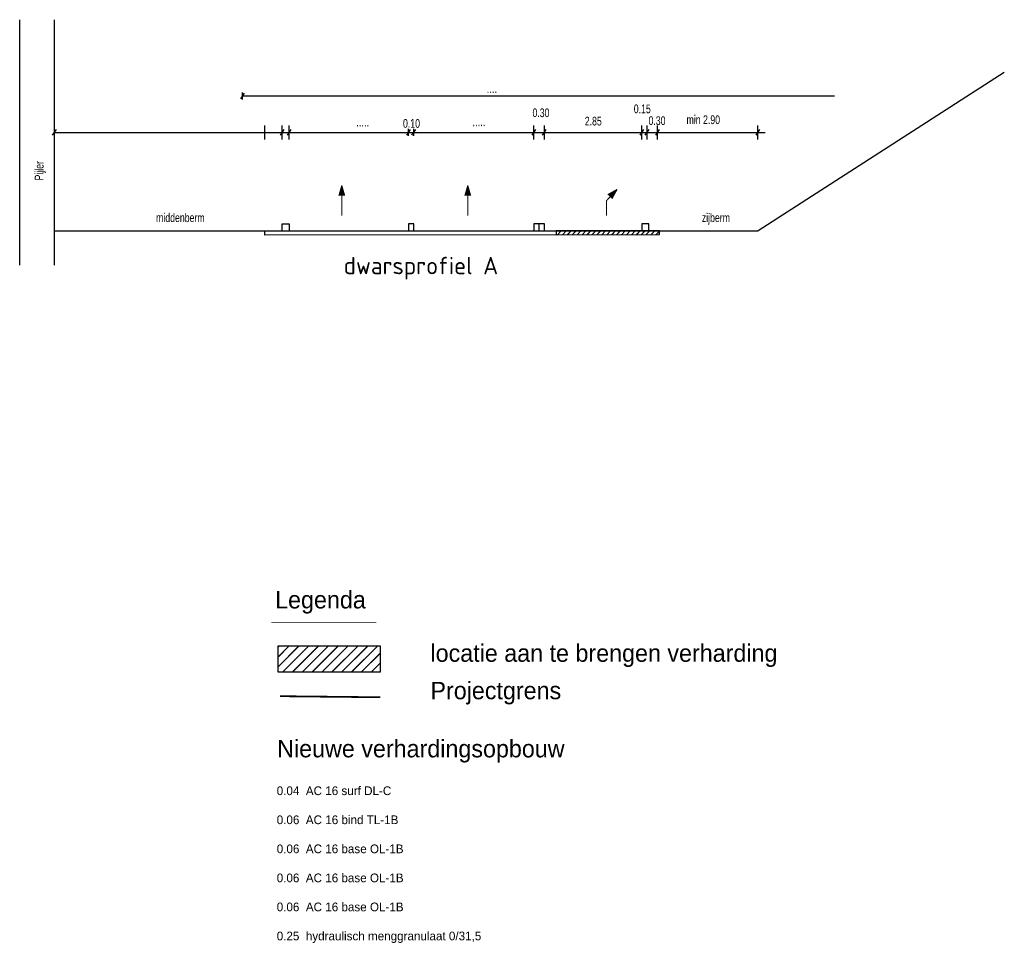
# Model space of a CAD drawing. Header units: metres. Extents: x 83792 to 84739, y 450851 to 451435.
# Tile 2 of 2: x 84457 to 84739, y 450851 to 451116. Entities that reach past the tile are written whole.
import ezdxf
from ezdxf.enums import TextEntityAlignment as Align

# ---------------------------------------------------------------- set-up
doc = ezdxf.new("R2010")
doc.units = ezdxf.units.M
doc.linetypes.add('13strp', pattern=[4, 1, -3])
for name, color, linetype in [('CKBL9111P1801', 1, 'Continuous'), ('dwarsprofiel-plusstrook(spoedwet)', 3, 'Continuous'), ('ontwerp', 7, 'Continuous'), ('ontwerp tekst', 7, 'Continuous'), ('X--B$1A-P5001', 4, 'Continuous')]:
    doc.layers.add(name, color=color, linetype=linetype)
doc.styles.add('rtw_iso', font='iso-rtw.shx')
doc.styles.add('S25', font='isocp.shx', dxfattribs={"width": 0.8})
doc.styles.add('T50', font='ISO3098.shx')

# ---------------------------------------------------------------- blocks, each defined once
blk = doc.blocks.new('dtbattr-r')
at = {"style": 'rtw_iso'}
blk.add_attdef('TAG', text='', height=2.5, dxfattribs=at).set_placement((0, 0), align=Align.MIDDLE_CENTER)

msp = doc.modelspace()

# ---------------------------------------------------------------- hatches: boundary and pattern name
at = {"layer": 'ontwerp', "linetype": 'Continuous'}
h = msp.add_hatch(dxfattribs=at)
h.set_pattern_fill('JIS_LC_20', color=4, scale=0.05, style=0)
h.set_pattern_definition([(45, (1064.5265, -301.6789), (-0.7071067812, 0.7071067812), []), (45, (1064.5465, -301.6789), (-0.7071067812, 0.7071067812), [])])
h.paths.add_polyline_path([(84640.17, 451054.79), (84640.17, 451055.86), (84610.5, 451055.86), (84610.5, 451054.77)])
h = msp.add_hatch(dxfattribs=at)
h.set_pattern_fill('JIS_LC_20', color=4, scale=0.1, style=0)
h.paths.add_polyline_path([(84530.7, 450936.79), (84560.01, 450936.79), (84560.01, 450929.21), (84530.7, 450929.21)])

# ---------------------------------------------------------------- linework, layer by layer
at = {"layer": 'CKBL9111P1801', "color": 7, "linetype": 'Continuous'}
for p, q in [((84456.52, 451046.03), (84456.52, 451116.47)), ((84466.52, 451046.03), (84466.52, 451116.47))]:
    msp.add_line(p, q, dxfattribs=at)
at = {"layer": 'CKBL9111P1801', "color": 8, "linetype": 'Continuous'}
msp.add_line((84739.2, 451101.36), (84668.5, 451055.86), dxfattribs=at)
at = {"layer": 'CKBL9111P1801', "color": 7, "linetype": 'Continuous'}
for points in [[(84607.17, 451055.86), (84607.17, 451057.86), (84604.17, 451057.86), (84604.17, 451055.86)], [(84610.5, 451054.77), (84640.17, 451054.79), (84640.17, 451055.86)]]:
    msp.add_lwpolyline(points, dxfattribs=at)
at = {"layer": 'dwarsprofiel-plusstrook(spoedwet)', "color": 7}
for p, q in [((84519.98, 451093.79), (84521.06, 451095.42)), ((84520.52, 451093.6), (84520.52, 451095.6)), ((84520.52, 451094.6), (84690.47, 451094.6)), ((84466.52, 451082.14), (84466.52, 451086.14)), ((84526.92, 451082.14), (84526.92, 451086.14)), ((84531.92, 451082.14), (84531.92, 451086.14)), ((84533.92, 451082.14), (84533.92, 451086.14)), ((84533.92, 451083.14), (84533.92, 451085.14)), ((84568.17, 451083.14), (84568.17, 451085.14)), ((84569.67, 451083.14), (84569.67, 451085.14)), ((84604.17, 451082.14), (84604.17, 451086.14)), ((84604.17, 451082.14), (84604.17, 451086.14)), ((84607.17, 451082.14), (84607.17, 451086.14)), ((84635.17, 451082.14), (84635.17, 451086.14)), ((84635.17, 451082.14), (84635.17, 451086.14)), ((84635.17, 451082.14), (84635.17, 451086.14)), ((84636.67, 451082.14), (84636.67, 451086.14)), ((84639.67, 451082.14), (84639.67, 451086.14)), ((84668.47, 451082.14), (84668.47, 451086.14)), ((84465.98, 451083.33), (84467.06, 451084.96)), ((84466.52, 451084.14), (84670.52, 451084.14)), ((84531.38, 451083.33), (84532.46, 451084.96)), ((84531.92, 451084.14), (84533.92, 451084.14)), ((84533.38, 451083.33), (84534.46, 451084.96)), ((84567.63, 451083.33), (84568.71, 451084.96)), ((84568.17, 451084.14), (84569.67, 451084.14)), ((84569.13, 451083.33), (84570.21, 451084.96)), ((84603.63, 451083.33), (84604.71, 451084.96)), ((84603.63, 451083.33), (84604.71, 451084.96)), ((84606.63, 451083.33), (84607.71, 451084.96)), ((84634.63, 451083.33), (84635.71, 451084.96)), ((84634.63, 451083.33), (84635.71, 451084.96)), ((84636.13, 451083.33), (84637.21, 451084.96)), ((84639.13, 451083.33), (84640.21, 451084.96)), ((84667.93, 451083.33), (84669.01, 451084.96))]:
    msp.add_line(p, q, dxfattribs=at)
for points in [[(84548.99, 451068.92, 0.3, 2, 0), (84548.99, 451065.97, 2, 2, 0)], [(84585.16, 451068.91, 0.3, 2, 0), (84585.16, 451065.96, 2, 2, 0)], [(84628.03, 451067.78, 0.3, 2, 0), (84625.96, 451065.69, 2, 2, 0)]]:
    msp.add_lwpolyline(points, format="xyseb", dxfattribs=at)
at = {"layer": 'dwarsprofiel-plusstrook(spoedwet)', "color": 7, "const_width": 0.3}
for points in [[(84548.99, 451060.24), (84548.99, 451068.92)], [(84585.16, 451060.23), (84585.16, 451068.91)], [(84625, 451060.22), (84625, 451064.56), (84628.02, 451067.77)]]:
    msp.add_lwpolyline(points, dxfattribs=at)
at = {"layer": 'dwarsprofiel-plusstrook(spoedwet)', "color": 8}
for points in [[(84531.92, 451055.86), (84531.92, 451057.86), (84533.92, 451057.86), (84533.92, 451055.86)], [(84569.67, 451055.86), (84569.67, 451057.86), (84568.17, 451057.86), (84568.17, 451055.86)], [(84605.67, 451055.86), (84605.67, 451057.86), (84604.17, 451057.86), (84604.17, 451055.86)], [(84466.52, 451055.86), (84668.5, 451055.86)], [(84610.5, 451055.86), (84610.5, 451054.77), (84526.92, 451054.66), (84526.92, 451055.86)]]:
    msp.add_lwpolyline(points, dxfattribs=at)
at = {"layer": 'dwarsprofiel-plusstrook(spoedwet)', "color": 7}
msp.add_lwpolyline([(84637.17, 451055.86), (84637.17, 451057.86), (84635.17, 451057.86), (84635.17, 451055.86)], dxfattribs=at)
at = {"layer": 'ontwerp', "linetype": 'Continuous'}
for points in [[(84640.17, 451054.79), (84640.17, 451055.86), (84610.5, 451055.86), (84610.5, 451054.77)], [(84530.7, 450936.79), (84560.01, 450936.79), (84560.01, 450929.21), (84530.7, 450929.21), (84530.7, 450936.79)]]:
    msp.add_lwpolyline(points, close=True, dxfattribs=at)
at = {"layer": 'ontwerp', "linetype": 'Continuous', "const_width": 0.2}
msp.add_lwpolyline([(84528.8, 450943.45), (84558.88, 450943.45)], dxfattribs=at)
at = {"layer": 'ontwerp', "color": 6, "linetype": '13strp', "lineweight": 200, "const_width": 0.5, "elevation": 2.23}
msp.add_lwpolyline([(84531.22, 450922.36), (84560.02, 450922.05)], dxfattribs=at)

# ---------------------------------------------------------------- block references
at = {"layer": 'ontwerp tekst', "color": 7}
ref = msp.add_blockref('dtbattr-r', (84606.18, 451089.76), dxfattribs=dict(at, rotation=359.8004805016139))
ref.add_attrib('TAG', '0.30', dxfattribs={"layer": '0', "height": 2.5, "rotation": 359.8005, "style": 'rtw_iso', "width": 0.75}).set_placement((84606.18, 451089.76), align=Align.MIDDLE_CENTER)
ref = msp.add_blockref('dtbattr-r', (84635.26, 451090.89), dxfattribs=dict(at, rotation=359.8004805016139))
ref.add_attrib('TAG', '0.15', dxfattribs={"layer": '0', "height": 2.5, "rotation": 359.8005, "style": 'rtw_iso', "width": 0.75}).set_placement((84635.26, 451090.89), align=Align.MIDDLE_CENTER)
ref = msp.add_blockref('dtbattr-r', (84569.01, 451086.7), dxfattribs=dict(at, rotation=359.8004805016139))
ref.add_attrib('TAG', '0.10', dxfattribs={"layer": '0', "height": 2.5, "rotation": 359.8005, "style": 'rtw_iso', "width": 0.75}).set_placement((84569.01, 451086.7), align=Align.MIDDLE_CENTER)
ref = msp.add_blockref('dtbattr-r', (84621.19, 451087.37), dxfattribs=dict(at, rotation=359.8004805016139))
ref.add_attrib('TAG', '2.85', dxfattribs={"layer": '0', "height": 2.5, "rotation": 359.8005, "style": 'rtw_iso', "width": 0.75}).set_placement((84621.19, 451087.37), align=Align.MIDDLE_CENTER)
ref = msp.add_blockref('dtbattr-r', (84639.49, 451087.5), dxfattribs=dict(at, rotation=359.8004805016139))
ref.add_attrib('TAG', '0.30', dxfattribs={"layer": '0', "height": 2.5, "rotation": 359.8005, "style": 'rtw_iso', "width": 0.75}).set_placement((84639.49, 451087.5), align=Align.MIDDLE_CENTER)
ref = msp.add_blockref('dtbattr-r', (84652.78, 451087.78), dxfattribs=dict(at, rotation=359.8004805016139))
ref.add_attrib('TAG', 'min 2.90', dxfattribs={"layer": '0', "height": 2.5, "rotation": 359.8005, "style": 'rtw_iso', "width": 0.75}).set_placement((84652.78, 451087.78), align=Align.MIDDLE_CENTER)
ref = msp.add_blockref('dtbattr-r', (84462.11, 451073.12), dxfattribs=dict(at, rotation=89.24406710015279))
ref.add_attrib('TAG', 'Pijler', dxfattribs={"layer": '0', "height": 2.5, "rotation": 89.2441, "style": 'rtw_iso', "width": 0.75}).set_placement((84462.11, 451073.12), align=Align.MIDDLE_CENTER)
ref = msp.add_blockref('dtbattr-r', (84502.65, 451059.66), dxfattribs=dict(at, rotation=359.8004805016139))
ref.add_attrib('TAG', 'middenberm', dxfattribs={"layer": '0', "height": 2.5, "rotation": 359.8005, "style": 'rtw_iso', "width": 0.75}).set_placement((84502.65, 451059.66), align=Align.MIDDLE_CENTER)
ref = msp.add_blockref('dtbattr-r', (84656.4, 451059.66), dxfattribs=dict(at, rotation=359.8004805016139))
ref.add_attrib('TAG', 'zijberm', dxfattribs={"layer": '0', "height": 2.5, "rotation": 359.8005, "style": 'rtw_iso', "width": 0.75}).set_placement((84656.4, 451059.66), align=Align.MIDDLE_CENTER)

# ---------------------------------------------------------------- texts
at = {"color": 7, "linetype": 'Continuous', "lineweight": 50, "char_height": 3.516, "width": 216.8538, "attachment_point": 3, "style": 'S25'}
for s, insert in [('....', (84593.58, 451098.9)), ('.....', (84556.86, 451089.3)), ('.....', (84590.23, 451089.39))]:
    msp.add_mtext(s, dxfattribs=dict(at, insert=insert))
at = {"layer": 'ontwerp', "linetype": 'Continuous', "style": 'rtw_iso'}
for s, p in [('Legenda', (84529.85, 450947.54)), ('locatie aan te brengen verharding', (84574.45, 450932.23)), ('Projectgrens', (84574.45, 450921.48)), ('Nieuwe verhardingsopbouw', (84530.44, 450904.81))]:
    msp.add_text(s, height=5, dxfattribs=at).set_placement(p)
at = {"layer": 'ontwerp', "linetype": 'Continuous', "insert": (84530.31, 450896.48), "char_height": 2.5, "width": 82.25, "attachment_point": 1, "style": 'rtw_iso'}
msp.add_mtext('0.04  AC 16 surf DL-C       \\P\\P0.06  AC 16 bind TL-1B \\P\\P0.06  AC 16 base OL-1B\\P\\P0.06  AC 16 base OL-1B\\P\\P0.06  AC 16 base OL-1B\\P\\P0.25  hydraulisch menggranulaat 0/31,5', dxfattribs=at)
at = {"layer": 'X--B$1A-P5001', "color": 7, "insert": (84549.55, 451048.42), "char_height": 5, "width": 192.759, "attachment_point": 1, "style": 'T50'}
msp.add_mtext('dwarsprofiel A', dxfattribs=at)

doc.saveas('drawing.dxf')
